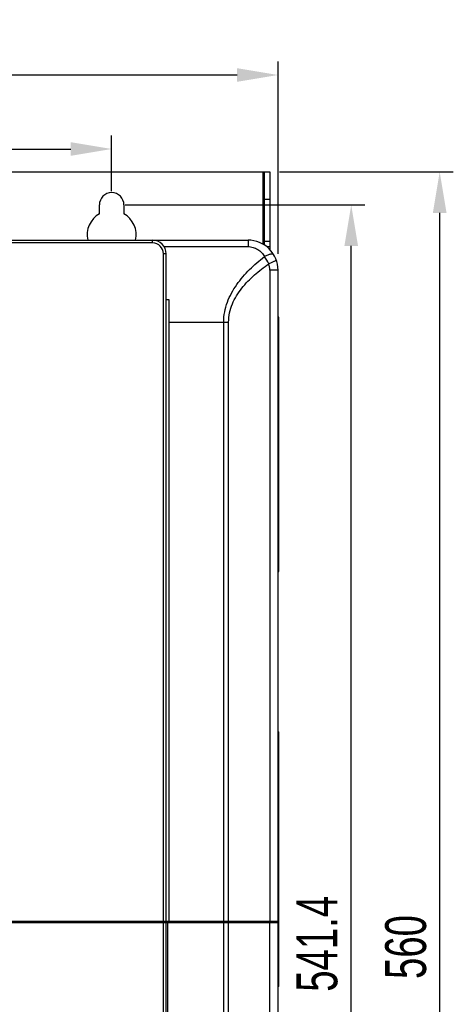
# Model space of a CAD drawing. Header units: millimetres. Extents: x 802 to 9345, y -804 to 1180.
# Tile 166 of 189: x 6855 to 7014, y -104 to 256. Entities that reach past the tile are written whole.
import ezdxf

# ---------------------------------------------------------------- set-up
doc = ezdxf.new("R2010")
doc.units = ezdxf.units.MM
doc.header["$LTSCALE"] = 30.734
doc.header["$PDMODE"] = 3
doc.header["$PDSIZE"] = 0.3
doc.layers.get('0').update_dxf_attribs({"linetype": 'CONTINUOUS'})
doc.layers.get('Defpoints').update_dxf_attribs({"linetype": 'CONTINUOUS'})
doc.layers.add('dimension', color=3, linetype='CONTINUOUS')
doc.styles.get("Standard").update_dxf_attribs({"font": 'txt', "width": 0.7})
doc.dimstyles.get("Standard").update_dxf_attribs({"dimtxt": 10, "dimasz": 10, "dimexe": 10, "dimexo": 3, "dimgap": 3, "dimtad": 1, "dimdec": 1, "dimdsep": 46, "dimtxsty": 'Standard', "dimcen": 10, "dimclrd": 2, "dimclre": 2, "dimclrt": 2, "dimadec": 0, "dimazin": 0, "dimtp": 0.01, "dimtm": 0.01, "dimtfac": 1, "dimtofl": 0, "dimtmove": 0, "dimatfit": 3, "dimfxl": 1, "dimtolj": 1, "dimarcsym": 0})

# ---------------------------------------------------------------- blocks, each defined once
blk = doc.blocks.new('*D6222')
at = {"layer": 'Defpoints', "color": 0, "transparency": 16777216}
for p in [(6949.86, 236.06), (6667.86, 165.55), (6949.86, 165.55)]:
    blk.add_point(p, dxfattribs=at)
at = {"layer": 'dimension', "lineweight": -2, "transparency": 16777216}
for p, q in [((6667.86, 170.55), (6667.86, 241.06)), ((6949.86, 170.55), (6949.86, 241.06)), ((6682.86, 236.06), (6934.86, 236.06))]:
    blk.add_line(p, q, dxfattribs=at)
at = {"layer": 'dimension', "transparency": 16777216}
for points in [[(6682.86, 238.56), (6682.86, 233.56), (6667.86, 236.06)], [(6934.86, 238.56), (6934.86, 233.56), (6949.86, 236.06)]]:
    blk.add_solid(points, dxfattribs=at)
at = {"layer": 'dimension', "transparency": 16777216, "insert": (6804.4, 256.06), "char_height": 15, "attachment_point": 2}
blk.add_mtext('\\A1;282', dxfattribs=at)
blk = doc.blocks.new('*D6323')
at = {"layer": 'Defpoints', "color": 0, "transparency": 16777216}
for p in [(6945.36, 200.55), (7009.13, 200.55), (6945.36, -359.45)]:
    blk.add_point(p, dxfattribs=at)
at = {"layer": 'dimension', "lineweight": -2, "transparency": 16777216}
for p, q in [((6950.36, 200.55), (7014.13, 200.55)), ((7009.13, -344.45), (7009.13, 185.55)), ((6950.36, -359.45), (7014.13, -359.45))]:
    blk.add_line(p, q, dxfattribs=at)
at = {"layer": 'dimension', "transparency": 16777216}
for points in [[(7006.63, 185.55), (7011.63, 185.55), (7009.13, 200.55)], [(7006.63, -344.45), (7011.63, -344.45), (7009.13, -359.45)]]:
    blk.add_solid(points, dxfattribs=at)
at = {"layer": 'dimension', "transparency": 16777216, "insert": (6989.13, -83.44), "char_height": 15, "attachment_point": 2, "rotation": 90}
blk.add_mtext('\\A1;560', dxfattribs=at)
blk = doc.blocks.new('*D74')
at = {"layer": 'Defpoints', "color": 0, "transparency": 16777216}
for p in [(6888.86, 188.45), (6976.7, 188.45), (6921.86, -352.95)]:
    blk.add_point(p, dxfattribs=at)
at = {"layer": 'dimension', "lineweight": -2, "transparency": 16777216}
for p, q in [((6893.86, 188.45), (6981.7, 188.45)), ((6976.7, -337.95), (6976.7, 173.45)), ((6926.86, -352.95), (6981.7, -352.95))]:
    blk.add_line(p, q, dxfattribs=at)
at = {"layer": 'dimension', "transparency": 16777216}
for points in [[(6974.2, 173.45), (6979.2, 173.45), (6976.7, 188.45)], [(6974.2, -337.95), (6979.2, -337.95), (6976.7, -352.95)]]:
    blk.add_solid(points, dxfattribs=at)
at = {"layer": 'dimension', "transparency": 16777216, "insert": (6964.2, -82.25), "char_height": 15, "attachment_point": 5, "rotation": 90}
blk.add_mtext('\\A1;541.4', dxfattribs=at)
blk = doc.blocks.new('*D75')
at = {"layer": 'Defpoints', "color": 0, "transparency": 16777216}
for p in [(6888.86, 208.94), (6728.86, 188.45), (6888.86, 188.45)]:
    blk.add_point(p, dxfattribs=at)
at = {"layer": 'dimension', "lineweight": -2, "transparency": 16777216}
for p, q in [((6728.86, 193.45), (6728.86, 213.94)), ((6888.86, 193.45), (6888.86, 213.94)), ((6743.86, 208.94), (6873.86, 208.94))]:
    blk.add_line(p, q, dxfattribs=at)
at = {"layer": 'dimension', "transparency": 16777216}
for points in [[(6743.86, 211.44), (6743.86, 206.44), (6728.86, 208.94)], [(6873.86, 211.44), (6873.86, 206.44), (6888.86, 208.94)]]:
    blk.add_solid(points, dxfattribs=at)
at = {"layer": 'dimension', "transparency": 16777216, "insert": (6808.86, 221.44), "char_height": 15, "attachment_point": 5}
blk.add_mtext('\\A1;160', dxfattribs=at)

msp = doc.modelspace()

# ---------------------------------------------------------------- linework, layer by layer
at = {"linetype": 'Continuous'}
for p, q in [((6670.86, 200.55), (6946.86, 200.55)), ((6944.36, 174.07), (6944.36, 200.55)), ((6944.86, 173.69), (6944.86, 200.55)), ((6946.86, 200.55), (6946.86, 172.04)), ((6884.36, 185.24), (6884.36, 188.45)), ((6893.36, 188.45), (6893.36, 185.24)), ((6944.86, 190.55), (6946.86, 190.55)), ((6678.86, 175.55), (6938.86, 175.55)), ((6903.86, 174.55), (6713.86, 174.55)), ((6903.86, 174.55), (6903.86, 175.55)), ((6908.11, 173.18), (6938.86, 173.18)), ((6938.86, 175.55), (6938.86, 173.18)), ((6946.86, 175.05), (6944.86, 175.05)), ((6907.86, -339.45), (6907.86, 170.55)), ((6908.86, 170.55), (6907.86, 170.55)), ((6908.86, -73.95), (6908.86, 170.55)), ((6946.86, 173.05), (6945.7, 173.05)), ((6946.88, 164.55), (6946.88, -73.95)), ((6949.86, 164.55), (6946.88, 164.55)), ((6949.86, -333.45), (6949.86, 164.55)), ((6908.86, 153.76), (6909.86, 153.76)), ((6909.86, 153.76), (6909.86, -73.95)), ((6909.86, 145.55), (6929.96, 145.55)), ((6929.96, -344.45), (6929.96, 145.55)), ((6929.96, 145.55), (6931.74, 145.55)), ((6931.74, -73.95), (6931.74, 145.55)), ((6949.86, 145.75), (6950.16, 145.75)), ((6950.16, 54.25), (6950.16, 147.25)), ((6949.86, 55.75), (6950.16, 55.75)), ((6949.86, -6.25), (6950.16, -6.25)), ((6950.16, -97.75), (6950.16, -4.75)), ((6667.86, -73.95), (6949.86, -73.95)), ((6667.86, -74.45), (6949.86, -74.45)), ((6908.36, -74.45), (6908.36, -73.95)), ((6908.86, -339.45), (6908.86, -74.45)), ((6909.36, -74.45), (6909.36, -339.45)), ((6910.36, -74.45), (6910.36, -73.95)), ((6931.61, -74.45), (6931.61, -73.95)), ((6931.74, -340.45), (6931.74, -74.45)), ((6946.75, -74.45), (6946.75, -73.95)), ((6946.88, -333.45), (6946.88, -74.45)), ((6949.36, -74.45), (6949.36, -73.95)), ((6949.86, -96.25), (6950.16, -96.25))]:
    msp.add_line(p, q, dxfattribs=at)
for centre, radius, start, end in [((6888.86, 188.45), 4.5, 0, 180), ((6888.86, 177.45), 9, 120, 192.3057), ((6888.86, 177.45), 9, 347.6943, 60), ((6903.86, 170.55), 5, 0, 90), ((6903.86, 170.55), 4, 0, 90), ((6938.86, 164.55), 11, 359.9997, 90.0004), ((6926.21, 156.44), 22.81, 27.3194, 35.0034), ((6939.88, 164.55), 7, 360, 19.7096), ((6949.86, 147.25), 0.3, 0, 90), ((6949.86, 54.25), 0.3, 270, 0), ((6949.86, -4.75), 0.3, 0, 90), ((6949.86, -97.75), 0.3, 270, 0)]:
    msp.add_arc(centre, radius, start, end, dxfattribs=at)
for points, knots in [([(6938.86, 173.18), (6939.49, 173.18), (6940.74, 173), (6942.46, 172.22), (6943.88, 171.04), (6944.6, 170.05), (6944.89, 169.52)], [0, 0, 0, 0, 0.255524, 0.507714, 0.755508, 1, 1, 1, 1]), ([(6948.33, 170.14), (6948.29, 170.21), (6948.16, 170.32), (6947.89, 170.4), (6947.53, 170.41), (6947.1, 170.36), (6946.61, 170.24), (6946.06, 170.05), (6945.48, 169.82), (6945.09, 169.63), (6944.89, 169.52)], [0, 0, 0, 0, 0.060427, 0.134888, 0.230309, 0.348237, 0.487438, 0.645109, 0.817449, 1, 1, 1, 1]), ([(6929.96, 145.55), (6929.96, 146.78), (6930.19, 149.25), (6931.19, 152.81), (6932.72, 156.17), (6935.31, 160.3), (6939.31, 164.89), (6942.98, 168.05), (6944.89, 169.52)], [0, 0, 0, 0, 0.126559, 0.252815, 0.378579, 0.503806, 0.752571, 1, 1, 1, 1]), ([(6931.74, 145.55), (6931.74, 146.68), (6931.98, 148.95), (6933.02, 152.2), (6934.59, 155.22), (6936.54, 157.97), (6938.77, 160.5), (6942, 163.58), (6944.65, 165.63), (6946.47, 166.91)], [0, 0, 0, 0, 0.126338, 0.252384, 0.37798, 0.503107, 0.627814, 0.752172, 1, 1, 1, 1]), ([(6949.22, 168.26), (6949.23, 168.23), (6949.19, 168.18), (6949.13, 168.13), (6949, 168.04), (6948.79, 167.92), (6948.47, 167.75), (6948.06, 167.56), (6947.39, 167.27), (6946.85, 167.05), (6946.47, 166.91)], [0, 0, 0, 0, 0.025995, 0.050027, 0.082154, 0.170541, 0.289573, 0.436262, 0.606724, 1, 1, 1, 1])]:
    msp.add_open_spline(points, degree=3, knots=knots, dxfattribs=at)

# ---------------------------------------------------------------- dimensions: what is measured, and where the dimension line sits
at = {"layer": 'dimension', "color": 3}
dim = msp.add_linear_dim(base=(6949.86, 236.06), p1=(6667.86, 165.55), p2=(6949.86, 165.55), dimstyle='Standard', override={"dimscale": 5, "dimtxt": 3, "dimasz": 3, "dimexe": 1, "dimexo": 1, "dimgap": 1, "dimclrd": 256, "dimclre": 256, "dimclrt": 256}, dxfattribs=at)
dim.commit()
dim.dimension.update_dxf_attribs({"geometry": '*D6222', "text_midpoint": (6804.4, 236.06), "dimtype": 160})
dim = msp.add_linear_dim(base=(6888.86, 208.94), p1=(6728.86, 188.45), p2=(6888.86, 188.45), dimstyle='Standard', override={"dimscale": 5, "dimtxt": 3, "dimasz": 3, "dimexe": 1, "dimexo": 1, "dimgap": 1, "dimclrd": 256, "dimclre": 256, "dimclrt": 256}, dxfattribs=at)
dim.commit()
dim.dimension.update_dxf_attribs({"geometry": '*D75', "text_midpoint": (6808.86, 221.44)})
dim = msp.add_linear_dim(base=(7009.13, 200.55), p1=(6945.36, -359.45), p2=(6945.36, 200.55), angle=90, dimstyle='Standard', override={"dimscale": 5, "dimtxt": 3, "dimasz": 3, "dimexe": 1, "dimexo": 1, "dimgap": 1, "dimclrd": 256, "dimclre": 256, "dimclrt": 256}, dxfattribs=at)
dim.commit()
dim.dimension.update_dxf_attribs({"geometry": '*D6323', "text_midpoint": (7009.13, -83.44), "dimtype": 160})
dim = msp.add_linear_dim(base=(6976.7, 188.45), p1=(6921.86, -352.95), p2=(6888.86, 188.45), angle=90, dimstyle='Standard', override={"dimscale": 5, "dimtxt": 3, "dimasz": 3, "dimexe": 1, "dimexo": 1, "dimgap": 1, "dimclrd": 256, "dimclre": 256, "dimclrt": 256}, dxfattribs=at)
dim.commit()
dim.dimension.update_dxf_attribs({"geometry": '*D74', "text_midpoint": (6964.2, -82.25)})

doc.saveas('drawing.dxf')
